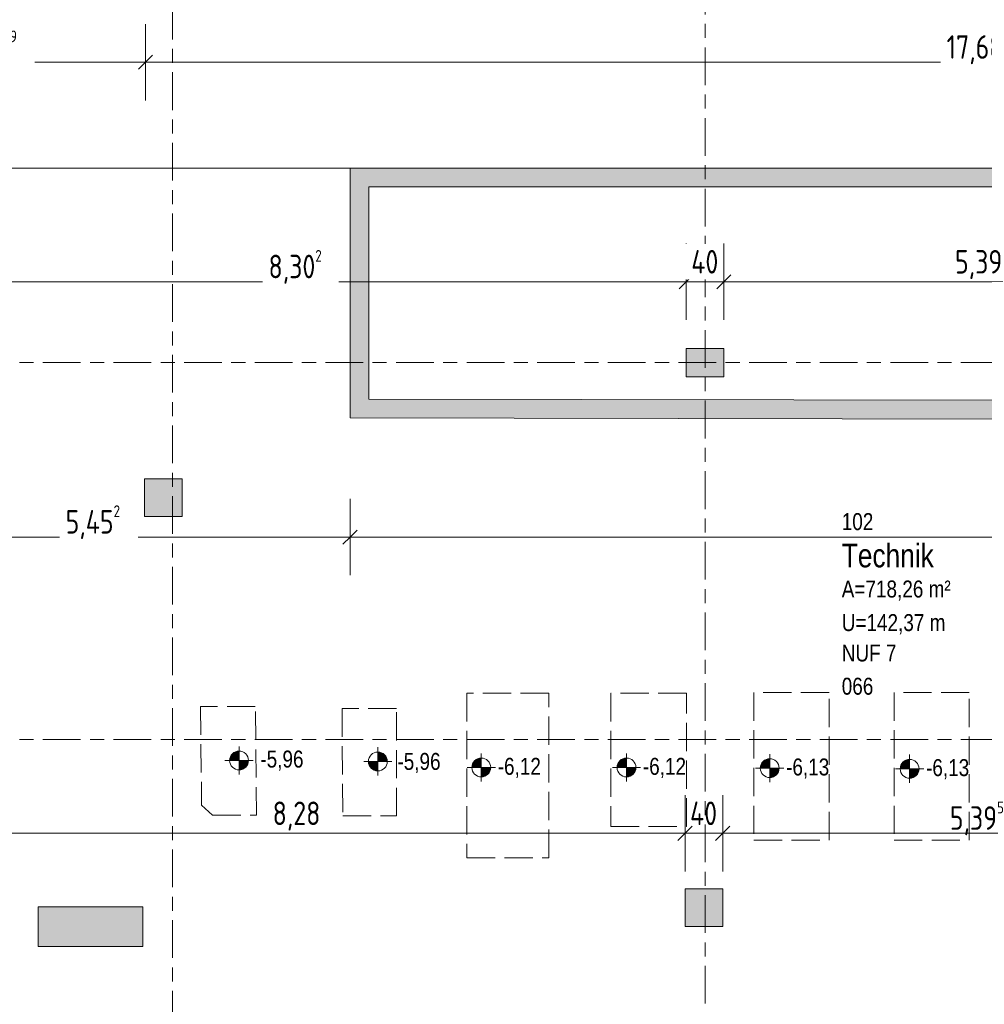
# Model space of a CAD drawing. Header units: metres. Extents: x -39 to 114, y -54 to 869.
# Tile 36 of 44: x 1 to 11, y -3 to 8. Entities that reach past the tile are written whole.
import ezdxf

# ---------------------------------------------------------------- set-up
doc = ezdxf.new("R2010")
doc.units = ezdxf.units.M
doc.linetypes.add('_Außerhalb des Bereiches_', pattern=[0.4, 0.3, -0.1])
doc.linetypes.add('_Rasterlinie_', pattern=[0.75, 0.4, -0.1, 0.15, -0.1])
for name, color, linetype, lineweight in [('A_Bem', 7, 'Continuous', 5), ('A_Bem-100', 7, 'Continuous', 5), ('A_Fundamente', 7, 'Continuous', 5), ('A_Geschossdecken', 7, 'Continuous', 5), ('A_Hoehenkoten', 124, 'Continuous', 5), ('A_Linien_Ausserhalb des Bereichs', 7, 'Continuous', 5), ('A_Raster', 128, 'Continuous', 5), ('A_Raum-Txt', 16, 'Continuous', 5), ('A_Tragwerksstützen', 7, 'Continuous', 5), ('A_Wand', 244, 'Continuous', 5), ('A_Wand_Schraff', 1, 'Continuous', 5)]:
    doc.layers.add(name, color=color, linetype=linetype, lineweight=lineweight)
doc.styles.add('Arial', font='arial.ttf', dxfattribs={"width": 0.8, "height": 0.18})
doc.styles.add('Arial_B', font='txt', dxfattribs={"width": 0.8, "height": 0.25})
doc.styles.add('ISOCPEUR', font='isocpeur.ttf', dxfattribs={"width": 0.8, "height": 0.25})
doc.dimstyles.new('BLB-Standard_2_5_Aussen', dxfattribs={"dimscale": 0.3048, "dimtxt": 0.248995, "dimasz": 0.492126, "dimexe": 1.32874, "dimexo": 0.0625, "dimgap": 0.032808, "dimtad": 1, "dimdec": 1, "dimlfac": 100, "dimrnd": 0.1, "dimdsep": 46, "dimtxsty": 'ISOCPEUR', "dimblk1": 'OBLIQUE', "dimblk2": 'OBLIQUE', "dimsah": 1, "dimcen": 0.09, "dimdle": 0.164042, "dimazin": 0, "dimtfac": 1, "dimtdec": 4, "dimtix": 1, "dimtmove": 0, "dimatfit": 3, "dimfxl": 1.32874, "dimfxlon": 1, "dimtvp": 1, "dimtolj": 1, "dimtzin": 0, "dimarcsym": 2})
doc.dimstyles.new('BLB-Standard_2_5_Aussen_1', dxfattribs={"dimscale": 0.3048, "dimtxt": 0.248995, "dimasz": 0.492126, "dimexe": 1.32874, "dimexo": 0.0625, "dimgap": 0.032808, "dimtad": 1, "dimrnd": 0.001, "dimzin": 0, "dimdsep": 46, "dimtxsty": 'ISOCPEUR', "dimblk1": 'OBLIQUE', "dimblk2": 'OBLIQUE', "dimsah": 1, "dimcen": 0.09, "dimdle": 0.164042, "dimazin": 0, "dimtfac": 1, "dimtdec": 4, "dimtix": 1, "dimtmove": 0, "dimatfit": 3, "dimfxl": 1.32874, "dimfxlon": 1, "dimtvp": 1, "dimtolj": 1, "dimtzin": 0, "dimarcsym": 2})
doc.dimstyles.new('BLB-Standard_2_5_Aussen_maskiert', dxfattribs={"dimscale": 0.3048, "dimtxt": 0.248995, "dimasz": 0.492126, "dimexe": 1.32874, "dimexo": 0.0625, "dimgap": 0.032808, "dimtad": 1, "dimrnd": 0.001, "dimzin": 0, "dimdsep": 46, "dimtxsty": 'ISOCPEUR', "dimblk1": 'OBLIQUE', "dimblk2": 'OBLIQUE', "dimsah": 1, "dimcen": 0.09, "dimdle": 0.164042, "dimazin": 0, "dimtfac": 1, "dimtdec": 4, "dimtix": 1, "dimtmove": 0, "dimatfit": 3, "dimfxl": 1.32874, "dimfxlon": 1, "dimtvp": 1, "dimtfill": 1, "dimtolj": 1, "dimtzin": 0, "dimarcsym": 2})
doc.dimstyles.new('BLB-Standard_2_5_Aussen_maskiert_1', dxfattribs={"dimscale": 0.3048, "dimtxt": 0.248995, "dimasz": 0.492126, "dimexe": 1.32874, "dimexo": 0.0625, "dimgap": 0.032808, "dimtad": 1, "dimdec": 1, "dimlfac": 100, "dimrnd": 0.1, "dimdsep": 46, "dimtxsty": 'ISOCPEUR', "dimblk1": 'OBLIQUE', "dimblk2": 'OBLIQUE', "dimsah": 1, "dimcen": 0.09, "dimdle": 0.164042, "dimazin": 0, "dimtfac": 1, "dimtdec": 4, "dimtix": 1, "dimtmove": 0, "dimatfit": 3, "dimfxl": 1.32874, "dimfxlon": 1, "dimtvp": 1, "dimtfill": 1, "dimtolj": 1, "dimtzin": 0, "dimarcsym": 2})

# ---------------------------------------------------------------- blocks, each defined once
blk = doc.blocks.new('Fundamente 1 - Fundamente 1-8202959-A-E-2- OK FFB')
at = {"layer": 'A_Linien_Ausserhalb des Bereichs', "color": 9, "linetype": '_Außerhalb des Bereiches_', "lineweight": 9}
for p, q in [((3.153, 0.33), (3.165, -0.717)), ((3.735, 0.33), (3.153, 0.33)), ((3.748, -0.824), (3.735, 0.33)), ((3.165, -0.717), (3.28, -0.824)), ((3.28, -0.824), (3.748, -0.824))]:
    blk.add_line(p, q, dxfattribs=at)
blk = doc.blocks.new('Fundamente 2 - Fundamente 1-8203026-A-E-2- OK FFB')
at = {"layer": 'A_Linien_Ausserhalb des Bereichs', "color": 9, "linetype": '_Außerhalb des Bereiches_', "lineweight": 9}
for p, q in [((4.656, 0.31), (4.664, -0.831)), ((5.235, 0.31), (4.656, 0.31)), ((5.235, -0.831), (5.235, 0.31)), ((4.664, -0.831), (5.235, -0.831))]:
    blk.add_line(p, q, dxfattribs=at)
blk = doc.blocks.new('Fundamente 3 - Fundamente 3-8203322-A-E-2- OK FFB')
at = {"layer": 'A_Linien_Ausserhalb des Bereichs', "color": 9, "linetype": '_Außerhalb des Bereiches_', "lineweight": 9}
for p, q in [((6.852, 0.472), (5.983, 0.472)), ((5.983, 0.472), (5.983, -1.276)), ((6.852, -1.276), (6.852, 0.472)), ((5.983, -1.276), (6.852, -1.276))]:
    blk.add_line(p, q, dxfattribs=at)
blk = doc.blocks.new('Fundamente 4 - Fundamente 3-8203579-A-E-2- OK FFB')
at = {"layer": 'A_Linien_Ausserhalb des Bereichs', "color": 9, "linetype": '_Außerhalb des Bereiches_', "lineweight": 9}
for p, q in [((8.314, 0.472), (7.512, 0.472)), ((7.512, 0.472), (7.512, -0.942)), ((8.314, -0.942), (8.314, 0.472)), ((7.512, -0.942), (8.314, -0.942))]:
    blk.add_line(p, q, dxfattribs=at)
blk = doc.blocks.new('Fundamente 5 - Fundamente 3-8203673-A-E-2- OK FFB')
at = {"layer": 'A_Linien_Ausserhalb des Bereichs', "color": 9, "linetype": '_Außerhalb des Bereiches_', "lineweight": 9}
for p, q in [((9.828, 0.478), (9.029, 0.478)), ((9.029, 0.478), (9.029, -1.087)), ((9.828, -1.087), (9.828, 0.478)), ((9.029, -1.087), (9.828, -1.087))]:
    blk.add_line(p, q, dxfattribs=at)
blk = doc.blocks.new('Fundamente 6 - Fundamente 3-8203862-A-E-2- OK FFB')
at = {"layer": 'A_Linien_Ausserhalb des Bereichs', "color": 9, "linetype": '_Außerhalb des Bereiches_', "lineweight": 9}
for p, q in [((9.828, 0.478), (9.029, 0.478)), ((9.029, 0.478), (9.029, -1.087)), ((9.828, -1.087), (9.828, 0.478)), ((9.029, -1.087), (9.828, -1.087))]:
    blk.add_line(p, q, dxfattribs=at)
blk = doc.blocks.new('Höhenkoten - Kreuz gefüllt-6114407-A-E-2- OK FFB')
at = {"layer": 'A_Hoehenkoten'}
h = blk.add_hatch(color=256, dxfattribs=at)
edge = h.paths.add_edge_path(flags=0)
edge.add_line((0.001, 0.0014), (0, 0.0014))
edge.add_line((0, 0.0014), (0, 0.0024))
edge.add_arc((0, 0.0014), 0.001, 0, 90, ccw=False)
h = blk.add_hatch(color=256, dxfattribs=at)
edge = h.paths.add_edge_path(flags=0)
edge.add_line((-0.001, 0.0014), (0, 0.0014))
edge.add_line((0, 0.0014), (0, 0.0004))
edge.add_arc((0, 0.0014), 0.001, 180, 270, ccw=False)
for p, q in [((0, 0.0029), (0, -0.0001)), ((0, 0.0014), (0, 0.0024)), ((0, 0.0024), (0, 0.0014)), ((0, 0.0024), (0, 0.0014)), ((0, 0.0014), (0, 0.0024)), ((-0.0015, 0.0014), (0.0015, 0.0014)), ((-0.001, 0.0014), (0, 0.0014)), ((0, 0.0014), (-0.001, 0.0014)), ((0, 0.0014), (-0.001, 0.0014)), ((-0.001, 0.0014), (0, 0.0014)), ((0.001, 0.0014), (0, 0.0014)), ((0, 0.0014), (0, 0.0004)), ((0, 0.0004), (0, 0.0014)), ((0, 0.0014), (0.001, 0.0014)), ((0, 0.0014), (0.001, 0.0014)), ((0.001, 0.0014), (0, 0.0014)), ((0, 0.0014), (0, 0.0004)), ((0, 0.0004), (0, 0.0014))]:
    blk.add_line(p, q, dxfattribs=at)
for start, end in [(90, 180), (90, 180), (360, 90), (360, 90), (180, 270), (180, 270), (270, 0), (270, 360)]:
    blk.add_arc((0, 0.0014), 0.001, start, end, dxfattribs=at)
blk = doc.blocks.new('DIMBLOCK156-A-E-2- OK FFB')
at = {"layer": 'A_Bem-100'}
for p, q in [((-0.711, 2.534), (-0.711, 1.724)), ((-0.711, 2.129), (-0.711, 2.534)), ((4.741, 2.534), (4.741, 1.724)), ((4.741, 2.129), (4.741, 2.534)), ((-0.761, 2.129), (4.741, 2.129))]:
    blk.add_line(p, q, dxfattribs=at)
at = {"layer": 'A_Bem-100', "lineweight": 9}
for p, q in [((-0.711, 2.129), (-0.636, 2.204)), ((4.741, 2.129), (4.816, 2.204)), ((-0.711, 2.129), (-0.786, 2.054)), ((4.741, 2.129), (4.666, 2.054))]:
    blk.add_line(p, q, dxfattribs=at)
at = {"layer": 'A_Bem-100', "color": 0, "insert": (1.72, 2.466), "char_height": 0.25, "width": 0.7081, "attachment_point": 1, "line_spacing_factor": 1.149209, "style": 'ISOCPEUR', "bg_fill": 3, "box_fill_scale": 1.25, "bg_fill_color": 256, "bg_fill_true_color": 13158600, "bg_fill_transparency": 0}
blk.add_mtext('5,45\\A2\\H0.5x;\\S2^  ;\\H2x;', dxfattribs=at)
blk = doc.blocks.new('_Oblique')
at = {"color": 0, "linetype": 'ByBlock', "lineweight": -2}
blk.add_line((-0.5, -0.5), (0.5, 0.5), dxfattribs=at)
blk = doc.blocks.new('DIMBLOCK157-A-E-2- OK FFB')
at = {"layer": 'A_Bem-100'}
for p, q in [((4.741, 2.534), (4.741, 1.724)), ((4.741, 2.129), (4.741, 2.534)), ((20.247, 2.534), (20.247, 1.724)), ((20.247, 2.129), (20.247, 2.534)), ((4.741, 2.129), (20.247, 2.129))]:
    blk.add_line(p, q, dxfattribs=at)
at = {"layer": 'A_Bem-100', "lineweight": 9}
for p, q in [((4.741, 2.129), (4.816, 2.204)), ((20.247, 2.129), (20.322, 2.204)), ((4.741, 2.129), (4.666, 2.054)), ((20.247, 2.129), (20.172, 2.054))]:
    blk.add_line(p, q, dxfattribs=at)
at = {"layer": 'A_Bem-100', "color": 0, "insert": (12.161, 2.466), "char_height": 0.25, "width": 0.80072, "attachment_point": 1, "line_spacing_factor": 1.149209, "style": 'ISOCPEUR', "bg_fill": 3, "box_fill_scale": 1.25, "bg_fill_color": 256, "bg_fill_true_color": 13158600, "bg_fill_transparency": 0}
blk.add_mtext('15,50\\A2\\H0.5x;\\S6^  ;\\H2x;', dxfattribs=at)
blk = doc.blocks.new('DIMBLOCK159-A-E-2- OK FFB')
at = {"layer": 'A_Bem-100'}
for p, q in [((-0.711, 7.574), (-0.711, 6.764)), ((-0.711, 7.169), (-0.711, 7.574)), ((2.568, 7.574), (2.568, 6.764)), ((2.568, 7.169), (2.568, 7.574)), ((-0.761, 7.169), (2.568, 7.169))]:
    blk.add_line(p, q, dxfattribs=at)
at = {"layer": 'A_Bem-100', "lineweight": 9}
for p, q in [((-0.711, 7.169), (-0.636, 7.244)), ((2.568, 7.169), (2.643, 7.244)), ((-0.711, 7.169), (-0.786, 7.094)), ((2.568, 7.169), (2.493, 7.094))]:
    blk.add_line(p, q, dxfattribs=at)
at = {"layer": 'A_Bem-100', "color": 0, "insert": (0.644, 7.506), "char_height": 0.25, "width": 0.68419, "attachment_point": 1, "line_spacing_factor": 1.149209, "style": 'ISOCPEUR', "bg_fill": 3, "box_fill_scale": 1.25, "bg_fill_color": 256, "bg_fill_true_color": 13158600, "bg_fill_transparency": 0}
blk.add_mtext('3,27\\A2\\H0.5x;\\S9^  ;\\H2x;', dxfattribs=at)
blk = doc.blocks.new('DIMBLOCK160-A-E-2- OK FFB')
at = {"layer": 'A_Bem-100'}
for p, q in [((2.568, 7.574), (2.568, 6.764)), ((2.568, 7.169), (2.568, 7.574)), ((20.253, 7.574), (20.253, 6.764)), ((20.253, 7.169), (20.253, 7.574)), ((2.568, 7.169), (20.253, 7.169))]:
    blk.add_line(p, q, dxfattribs=at)
at = {"layer": 'A_Bem-100', "lineweight": 9}
for p, q in [((2.568, 7.169), (2.643, 7.244)), ((20.253, 7.169), (20.328, 7.244)), ((2.568, 7.169), (2.493, 7.094)), ((20.253, 7.169), (20.178, 7.094))]:
    blk.add_line(p, q, dxfattribs=at)
at = {"layer": 'A_Bem-100', "color": 0, "insert": (11.077, 7.506), "char_height": 0.25, "width": 0.80072, "attachment_point": 1, "line_spacing_factor": 1.149209, "style": 'ISOCPEUR', "bg_fill": 3, "box_fill_scale": 1.25, "bg_fill_color": 256, "bg_fill_true_color": 13158600, "bg_fill_transparency": 0}
blk.add_mtext('17,68\\A2\\H0.5x;\\S5^  ;\\H2x;', dxfattribs=at)
blk = doc.blocks.new('DIMBLOCK279-A-E-2- OK FFB')
at = {"layer": 'A_Bem-100'}
for p, q in [((0.009, 4.434), (0.009, 5.244)), ((8.311, 4.434), (8.311, 5.244)), ((0.009, 4.839), (8.311, 4.839)), ((0.009, 4.839), (0.009, 4.434)), ((8.311, 4.839), (8.311, 4.434))]:
    blk.add_line(p, q, dxfattribs=at)
at = {"layer": 'A_Bem-100', "lineweight": 9}
for p, q in [((0.009, 4.839), (0.084, 4.914)), ((8.311, 4.839), (8.386, 4.914)), ((0.009, 4.839), (-0.066, 4.764)), ((8.311, 4.839), (8.236, 4.764))]:
    blk.add_line(p, q, dxfattribs=at)
at = {"layer": 'A_Bem-100', "color": 0, "insert": (3.875, 5.176), "char_height": 0.25, "width": 0.68419, "attachment_point": 1, "line_spacing_factor": 1.149209, "style": 'ISOCPEUR', "bg_fill": 3, "box_fill_scale": 1.25, "bg_fill_color": 256, "bg_fill_true_color": 13158600, "bg_fill_transparency": 0}
blk.add_mtext('8,30\\A2\\H0.5x;\\S2^  ;\\H2x;', dxfattribs=at)
blk = doc.blocks.new('DIMBLOCK280-A-E-2- OK FFB')
at = {"layer": 'A_Bem-100'}
for p, q in [((8.311, 4.434), (8.311, 5.244)), ((8.711, 4.434), (8.711, 5.244)), ((8.311, 4.839), (8.711, 4.839)), ((8.311, 4.839), (8.311, 4.434)), ((8.711, 4.839), (8.711, 4.434))]:
    blk.add_line(p, q, dxfattribs=at)
at = {"layer": 'A_Bem-100', "lineweight": 9}
for p, q in [((8.311, 4.839), (8.386, 4.914)), ((8.711, 4.839), (8.786, 4.914)), ((8.311, 4.839), (8.236, 4.764)), ((8.711, 4.839), (8.636, 4.764))]:
    blk.add_line(p, q, dxfattribs=at)
at = {"layer": 'A_Bem-100', "color": 0, "insert": (8.365, 5.176), "char_height": 0.25, "width": 0.35255, "attachment_point": 1, "line_spacing_factor": 1.149209, "style": 'ISOCPEUR', "bg_fill": 3, "box_fill_scale": 1.25, "bg_fill_color": 256, "bg_fill_true_color": 13158600, "bg_fill_transparency": 0}
blk.add_mtext('40', dxfattribs=at)
blk = doc.blocks.new('DIMBLOCK281-A-E-2- OK FFB')
at = {"layer": 'A_Bem-100'}
for p, q in [((8.711, 4.434), (8.711, 5.244)), ((14.101, 4.434), (14.101, 5.244)), ((8.711, 4.839), (14.101, 4.839)), ((8.711, 4.839), (8.711, 4.434)), ((14.101, 4.839), (14.101, 4.434))]:
    blk.add_line(p, q, dxfattribs=at)
at = {"layer": 'A_Bem-100', "lineweight": 9}
for p, q in [((8.711, 4.839), (8.786, 4.914)), ((14.101, 4.839), (14.176, 4.914)), ((8.711, 4.839), (8.636, 4.764)), ((14.101, 4.839), (14.026, 4.764))]:
    blk.add_line(p, q, dxfattribs=at)
at = {"layer": 'A_Bem-100', "color": 0, "insert": (11.166, 5.176), "char_height": 0.25, "width": 0.57664, "attachment_point": 1, "line_spacing_factor": 1.149209, "style": 'ISOCPEUR', "bg_fill": 3, "box_fill_scale": 1.25, "bg_fill_color": 256, "bg_fill_true_color": 13158600, "bg_fill_transparency": 0}
blk.add_mtext('5,39', dxfattribs=at)
blk = doc.blocks.new('DIMBLOCK288-A-E-2- OK FFB')
at = {"layer": 'A_Bem-100'}
for p, q in [((0.019, -0.61), (0.019, -1.42)), ((0.019, -1.015), (0.019, -0.61)), ((8.299, -1.42), (8.299, -0.61)), ((0.019, -1.015), (8.299, -1.015)), ((8.299, -1.015), (8.299, -1.42))]:
    blk.add_line(p, q, dxfattribs=at)
at = {"layer": 'A_Bem-100', "lineweight": 9}
for p, q in [((0.019, -1.015), (0.094, -0.94)), ((8.299, -1.015), (8.374, -0.94)), ((0.019, -1.015), (-0.056, -1.09)), ((8.299, -1.015), (8.224, -1.09))]:
    blk.add_line(p, q, dxfattribs=at)
at = {"layer": 'A_Bem-100', "color": 0, "insert": (3.919, -0.678), "char_height": 0.25, "width": 0.57664, "attachment_point": 1, "line_spacing_factor": 1.149209, "style": 'ISOCPEUR'}
blk.add_mtext('8,28', dxfattribs=at)
blk = doc.blocks.new('DIMBLOCK289-A-E-2- OK FFB')
at = {"layer": 'A_Bem-100'}
for p, q in [((8.299, -1.42), (8.299, -0.61)), ((8.699, -1.42), (8.699, -0.61)), ((8.299, -1.015), (8.699, -1.015)), ((8.299, -1.015), (8.299, -1.42)), ((8.699, -1.015), (8.699, -1.42))]:
    blk.add_line(p, q, dxfattribs=at)
at = {"layer": 'A_Bem-100', "lineweight": 9}
for p, q in [((8.299, -1.015), (8.374, -0.94)), ((8.699, -1.015), (8.774, -0.94)), ((8.299, -1.015), (8.224, -1.09)), ((8.699, -1.015), (8.624, -1.09))]:
    blk.add_line(p, q, dxfattribs=at)
at = {"layer": 'A_Bem-100', "color": 0, "insert": (8.352, -0.678), "char_height": 0.25, "width": 0.35255, "attachment_point": 1, "line_spacing_factor": 1.149209, "style": 'ISOCPEUR'}
blk.add_mtext('40', dxfattribs=at)
blk = doc.blocks.new('DIMBLOCK290-A-E-2- OK FFB')
at = {"layer": 'A_Bem-100'}
for p, q in [((8.699, -1.42), (8.699, -0.61)), ((14.094, -0.61), (14.094, -1.42)), ((14.094, -1.015), (14.094, -0.61)), ((8.699, -1.015), (14.094, -1.015)), ((8.699, -1.015), (8.699, -1.42))]:
    blk.add_line(p, q, dxfattribs=at)
at = {"layer": 'A_Bem-100', "lineweight": 9}
for p, q in [((8.699, -1.015), (8.774, -0.94)), ((14.094, -1.015), (14.169, -0.94)), ((8.699, -1.015), (8.624, -1.09)), ((14.094, -1.015), (14.019, -1.09))]:
    blk.add_line(p, q, dxfattribs=at)
at = {"layer": 'A_Bem-100', "color": 0, "insert": (11.111, -0.678), "char_height": 0.25, "width": 0.68419, "attachment_point": 1, "line_spacing_factor": 1.149209, "style": 'ISOCPEUR'}
blk.add_mtext('5,39\\A2\\H0.5x;\\S5^  ;\\H2x;', dxfattribs=at)

msp = doc.modelspace()

# ---------------------------------------------------------------- hatches: boundary and pattern name
at = {"layer": 'A_Tragwerksstützen'}
for points in [[(8.7114, 3.8316), (8.7114, 4.1316), (8.3114, 4.1316), (8.3114, 3.8316)], [(2.9564, 2.3465), (2.9564, 2.7465), (2.5564, 2.7465), (2.5564, 2.3465)], [(8.6991, -2.0049), (8.6991, -1.6049), (8.2991, -1.6049), (8.2991, -2.0049)]]:
    msp.add_hatch(color=8, dxfattribs=at).paths.add_polyline_path(points, flags=0)
at = {"layer": 'A_Wand_Schraff', "lineweight": 9}
for points in [[(20.0515, 5.8453), (20.2515, 5.8453), (20.2515, 6.0453), (4.7415, 6.0453), (4.7415, 5.8453), (16.3783, 5.8453)], [(4.9415, 3.5933), (4.9415, 5.8453), (4.7415, 5.8453), (4.7415, 3.5937)], [(20.0515, 3.3655), (20.0515, 3.5655), (4.7415, 3.5937), (4.7415, 3.3937), (16.3783, 3.3723)]]:
    msp.add_hatch(color=253, dxfattribs=at).paths.add_polyline_path(points, flags=0)
h = msp.add_hatch(color=253, dxfattribs=at)
h.paths.add_polyline_path([(2.539, -2.2171), (2.539, -1.7971), (1.429, -1.7971), (1.429, -2.2171)], flags=0)
h.paths.add_polyline_path([(0.429, -2.2171), (0.429, -1.7971), (-0.711, -1.7971), (-0.711, -2.2171), (-0.1343, -2.2171)], flags=0)

# ---------------------------------------------------------------- linework, layer by layer
at = {"layer": 'A_Geschossdecken', "color": 253, "lineweight": 9}
msp.add_line((4.7415, 6.0453), (-0.711, 6.0453), dxfattribs=at)
at = {"layer": 'A_Raster', "linetype": '_Rasterlinie_', "lineweight": 9}
for p, q in [((8.5114, -53.073), (8.5114, 37.0725)), ((31.1297, 3.9816), (-37.7073, 3.9816)), ((31.1297, -0.0184), (-37.7073, -0.0184))]:
    msp.add_line(p, q, dxfattribs=at)
at = {"layer": 'A_Tragwerksstützen', "color": 250, "lineweight": 9}
for p, q in [((8.7114, 4.1316), (8.3114, 4.1316)), ((8.3114, 4.1316), (8.3114, 3.8316)), ((8.7114, 3.8316), (8.7114, 4.1316)), ((8.3114, 3.8316), (8.7114, 3.8316)), ((2.9564, 2.7465), (2.5564, 2.7465)), ((2.5564, 2.7465), (2.5564, 2.3465)), ((2.9564, 2.3465), (2.9564, 2.7465)), ((2.5564, 2.3465), (2.9564, 2.3465)), ((8.6991, -1.6049), (8.2991, -1.6049)), ((8.2991, -1.6049), (8.2991, -2.0049)), ((8.6991, -2.0049), (8.6991, -1.6049)), ((8.2991, -2.0049), (8.6991, -2.0049))]:
    msp.add_line(p, q, dxfattribs=at)
at = {"layer": 'A_Wand', "color": 250, "lineweight": 9}
for p, q in [((20.2515, 6.0453), (4.7415, 6.0453)), ((4.7415, 6.0453), (4.7415, 3.3937)), ((4.9415, 5.8453), (20.0515, 5.8453)), ((4.9415, 3.5933), (4.9415, 5.8453)), ((20.0515, 3.5655), (4.9415, 3.5933)), ((4.7415, 3.3937), (20.2515, 3.3651)), ((2.539, -1.7971), (1.429, -1.7971)), ((1.429, -1.7971), (1.429, -2.2171)), ((2.539, -2.2171), (2.539, -1.7971)), ((1.429, -2.2171), (2.539, -2.2171))]:
    msp.add_line(p, q, dxfattribs=at)

# ---------------------------------------------------------------- block references
at = {"layer": 'A_Fundamente', "color": 9, "linetype": '_Außerhalb des Bereiches_', "lineweight": 9}
for name, p in [('Fundamente 3 - Fundamente 3-8203322-A-E-2- OK FFB', (0, 0)), ('Fundamente 4 - Fundamente 3-8203579-A-E-2- OK FFB', (0, 0)), ('Fundamente 5 - Fundamente 3-8203673-A-E-2- OK FFB', (0, 0)), ('Fundamente 6 - Fundamente 3-8203862-A-E-2- OK FFB', (1.49, 0)), ('Fundamente 1 - Fundamente 1-8202959-A-E-2- OK FFB', (0, 0)), ('Fundamente 2 - Fundamente 1-8203026-A-E-2- OK FFB', (0, 0))]:
    msp.add_blockref(name, p, dxfattribs=at)
at = {"layer": 'A_Hoehenkoten', "extrusion": (0, 0, -1), "xscale": 99.99999999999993, "yscale": 99.99999999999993, "zscale": 99.99999999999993}
for p in [(-3.5618, -0.3821), (-6.1352, -0.4565), (-7.677, -0.4565), (-9.198, -0.4635), (-10.6845, -0.4704)]:
    msp.add_blockref('Höhenkoten - Kreuz gefüllt-6114407-A-E-2- OK FFB', p, dxfattribs=at)
at = {"layer": 'A_Hoehenkoten', "xscale": 99.99999999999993, "yscale": 99.99999999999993, "zscale": 99.99999999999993}
msp.add_blockref('Höhenkoten - Kreuz gefüllt-6114407-A-E-2- OK FFB', (5.0365, -0.3925), dxfattribs=at)

# ---------------------------------------------------------------- texts
at = {"layer": 'A_Hoehenkoten', "char_height": 0.18, "width": 0.542095, "attachment_point": 1, "line_spacing_factor": 0.941778, "style": 'Arial'}
for s, insert in [('-5,96', (3.7883, -0.137)), ('-5,96', (5.2441, -0.1621)), ('-6,12', (6.3094, -0.2144)), ('-6,12', (7.8511, -0.2144)), ('-6,13', (9.3722, -0.2213)), ('-6,13', (10.8586, -0.2282))]:
    msp.add_mtext(s, dxfattribs=dict(at, insert=insert))
at = {"layer": 'A_Raum-Txt', "attachment_point": 1}
for s, insert, char_height, width, style in [('102', (9.9632, 2.3832), 0.18, 0.40405, 'Arial'), ('Technik', (9.9632, 2.0577), 0.25, 1.269873, 'Arial_B'), ('A=718,26 m²', (9.9632, 1.6679), 0.18, 1.378902, 'Arial'), ('U=142,37 m', (9.9632, 1.3112), 0.18, 1.314767, 'Arial'), ('NUF 7', (9.9632, 0.9886), 0.18, 0.692658, 'Arial'), ('066', (9.9632, 0.636), 0.18, 0.40405, 'Arial')]:
    msp.add_mtext(s, dxfattribs=dict(at, insert=insert, char_height=char_height, width=width, style=style))

# ---------------------------------------------------------------- dimensions: what is measured, and where the dimension line sits
at = {"layer": 'A_Bem'}
for base, p1, p2, text, dimstyle, override, picture, middle in [((2.5684, 7.1691), (-0.711, 7.5741), (2.5684, 7.5741), '\\A1;3,27\\Q;{\\A1;{\\H0.5x;\\S9^ ;}}', 'BLB-Standard_2_5_Aussen_maskiert', {"dimpost": '<>', "dimfxl": 3.279421}, 'DIMBLOCK159-A-E-2- OK FFB', (0.9287, 7.3291)), ((14.0941, -1.0146), (8.6991, -1.4196), (14.0941, -0.6096), '\\A1;5,39\\Q;{\\A1;{\\H0.5x;\\S5^ ;}}', 'BLB-Standard_2_5_Aussen_1', {"dimpost": '<>', "dimfxl": 5.455467}, 'DIMBLOCK290-A-E-2- OK FFB', (11.3966, -0.8546))]:
    dim = msp.add_linear_dim(base=base, p1=p1, p2=p2, text=text, dimstyle=dimstyle, override=override, dxfattribs=at)
    dim.commit()
    dim.dimension.update_dxf_attribs({"geometry": picture, "text_midpoint": middle})
for base, p1, p2, dimstyle, override, picture, middle in [((8.2991, -1.0146), (0.019, -0.6096), (8.2991, -1.4196), 'BLB-Standard_2_5_Aussen_1', {"dimpost": '<>', "dimfxl": 8.319601}, 'DIMBLOCK288-A-E-2- OK FFB', (4.159, -0.8796)), ((8.6991, -1.0146), (8.2991, -1.4196), (8.6991, -1.4196), 'BLB-Standard_2_5_Aussen', {"dimpost": '<>', "dimfxl": 0.4}, 'DIMBLOCK289-A-E-2- OK FFB', (8.4991, -0.8796))]:
    dim = msp.add_linear_dim(base=base, p1=p1, p2=p2, dimstyle=dimstyle, override=override, dxfattribs=at)
    dim.commit()
    dim.dimension.update_dxf_attribs({"geometry": picture, "text_midpoint": middle})

# ---------------------------------------------------------------- next in the draw order: dimensions: what is measured, and where the dimension line sits
for base, p1, p2, text, override, picture, middle in [((20.2534, 7.1691), (2.5684, 7.5741), (20.2534, 7.5741), '\\A1;17,68\\Q;{\\A1;{\\H0.5x;\\S5^ ;}}', {"dimpost": '<>', "dimfxl": 17.685}, 'DIMBLOCK160-A-E-2- OK FFB', (11.4109, 7.3291)), ((4.7415, 2.1295), (-0.711, 2.5345), (4.7415, 2.5345), '\\A1;5,45\\Q;{\\A1;{\\H0.5x;\\S2^ ;}}', {"dimpost": '<>', "dimfxl": 5.452486}, 'DIMBLOCK156-A-E-2- OK FFB', (2.0152, 2.2895))]:
    dim = msp.add_linear_dim(base=base, p1=p1, p2=p2, text=text, dimstyle='BLB-Standard_2_5_Aussen_maskiert', override=override, dxfattribs=at)
    dim.commit()
    dim.dimension.update_dxf_attribs({"geometry": picture, "text_midpoint": middle})

# ---------------------------------------------------------------- next in the draw order: linework, layer by layer
at = {"layer": 'A_Raster', "linetype": '_Rasterlinie_', "lineweight": 9}
msp.add_line((2.8564, 37.0621), (2.8564, -53.073), dxfattribs=at)

# ---------------------------------------------------------------- next in the draw order: dimensions: what is measured, and where the dimension line sits
at = {"layer": 'A_Bem'}
dim = msp.add_linear_dim(base=(20.247, 2.1295), p1=(4.7415, 2.5345), p2=(20.247, 2.5345), text='\\A1;15,50\\Q;{\\A1;{\\H0.5x;\\S6^ ;}}', dimstyle='BLB-Standard_2_5_Aussen_maskiert', override={"dimpost": '<>', "dimfxl": 15.505536}, dxfattribs=at)
dim.commit()
dim.dimension.update_dxf_attribs({"geometry": 'DIMBLOCK157-A-E-2- OK FFB', "text_midpoint": (12.4942, 2.2895)})

# ---------------------------------------------------------------- next in the draw order: dimensions: what is measured, and where the dimension line sits
dim = msp.add_linear_dim(base=(8.3114, 4.8395), p1=(0.009, 4.4345), p2=(8.3114, 4.4345), text='\\A1;8,30\\Q;{\\A1;{\\H0.5x;\\S2^ ;}}', dimstyle='BLB-Standard_2_5_Aussen_maskiert', override={"dimpost": '<>', "dimfxl": 8.302464}, dxfattribs=at)
dim.commit()
dim.dimension.update_dxf_attribs({"geometry": 'DIMBLOCK279-A-E-2- OK FFB', "text_midpoint": (4.1602, 4.9995)})

# ---------------------------------------------------------------- next in the draw order: dimensions: what is measured, and where the dimension line sits
dim = msp.add_linear_dim(base=(8.7114, 4.8395), p1=(8.3114, 4.4345), p2=(8.7114, 4.4345), dimstyle='BLB-Standard_2_5_Aussen_maskiert_1', override={"dimpost": '<>', "dimfxl": 0.4}, dxfattribs=at)
dim.commit()
dim.dimension.update_dxf_attribs({"geometry": 'DIMBLOCK280-A-E-2- OK FFB', "text_midpoint": (8.5114, 4.9745)})

# ---------------------------------------------------------------- next in the draw order: dimensions: what is measured, and where the dimension line sits
dim = msp.add_linear_dim(base=(14.1014, 4.8395), p1=(8.7114, 4.4345), p2=(14.1014, 4.4345), dimstyle='BLB-Standard_2_5_Aussen_maskiert', override={"dimpost": '<>', "dimfxl": 5.39}, dxfattribs=at)
dim.commit()
dim.dimension.update_dxf_attribs({"geometry": 'DIMBLOCK281-A-E-2- OK FFB', "text_midpoint": (11.4064, 4.9745)})

doc.saveas('drawing.dxf')
